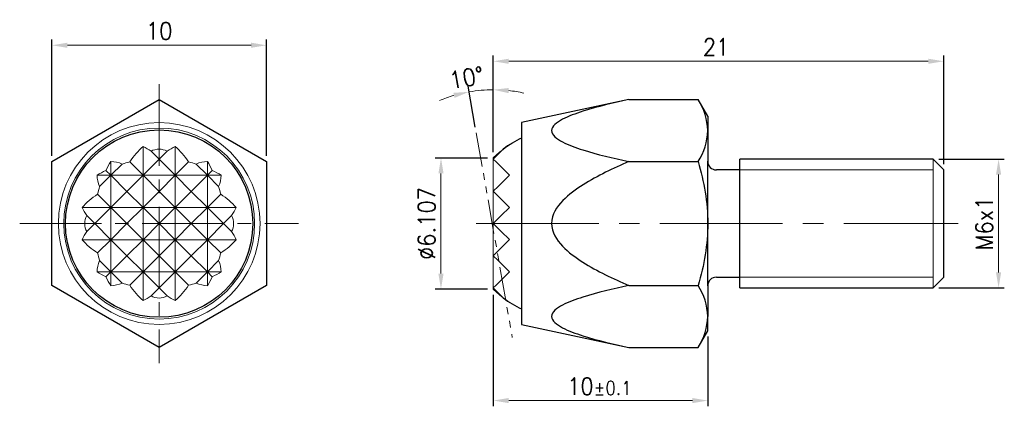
# Model space of a CAD drawing. Header units: millimetres. Extents: x -6.5 to 39.4, y -8.5 to 9.5.
import ezdxf

# ---------------------------------------------------------------- set-up
doc = ezdxf.new("R2010")
doc.units = ezdxf.units.MM
doc.linetypes.add('CENTER2', pattern=[28.575, 19.05, -3.175, 3.175, -3.175])
doc.linetypes.add('PHANTOM2', pattern=[31.75, 15.875, -3.175, 3.175, -3.175, 3.175, -3.175])
for name, color, linetype, lineweight in [('01', 4, 'Continuous', 20), ('CL', 1, 'CENTER2', 15), ('DIM', 6, 'Continuous', 13), ('H', 2, 'Continuous', 9), ('L', 30, 'PHANTOM2', 5), ('W', 7, 'Continuous', 30)]:
    doc.layers.add(name, color=color, linetype=linetype, lineweight=lineweight)
doc.layers.add('G', color=3, linetype='Continuous')
doc.styles.add('TXT-1', font='txt.shx', dxfattribs={"width": 0.9, "bigfont": 'chineset.shx'})
doc.dimstyles.new('ISO-25', dxfattribs={"dimscale": 0.7, "dimtxt": 2, "dimasz": 1.8, "dimexe": 0.66666, "dimexo": 0.66666, "dimgap": 0.66666, "dimtad": 1, "dimdsep": 46, "dimtxsty": 'TXT-1', "dimcen": 2.5, "dimclrd": 256, "dimclre": 256, "dimclrt": 3, "dimadec": 0, "dimazin": 0, "dimtfac": 0.8, "dimtmove": 0, "dimatfit": 3, "dimfxl": 0, "dimlwd": -1, "dimarcsym": 0})

# ---------------------------------------------------------------- blocks, each defined once
blk = doc.blocks.new('*D11')
at = {"layer": 'Defpoints', "color": 0}
for p in [(-4.997, 8.309), (-4.997, 2.89), (5.003, 2.89)]:
    blk.add_point(p, dxfattribs=at)
at = {"layer": 'DIM', "lineweight": -2}
for p, q in [((-4.997, 3.156), (-4.997, 8.575)), ((5.003, 3.156), (5.003, 8.575))]:
    blk.add_line(p, q, dxfattribs=at)
at = {"layer": 'DIM'}
blk.add_line((4.283, 8.309), (-4.277, 8.309), dxfattribs=at)
for points in [[(-4.277, 8.429), (-4.277, 8.189), (-4.997, 8.309)], [(4.283, 8.429), (4.283, 8.189), (5.003, 8.309)]]:
    blk.add_solid(points, dxfattribs=at)
at = {"layer": 'DIM', "color": 3, "insert": (0.003, 8.975), "char_height": 0.8, "attachment_point": 5, "style": 'TXT-1'}
blk.add_mtext('10', dxfattribs=at)
blk = doc.blocks.new('*D12')
at = {"layer": 'Defpoints', "color": 0}
for p in [(36.077, 3.003), (39.133, 3.003), (36.077, -2.997)]:
    blk.add_point(p, dxfattribs=at)
at = {"layer": 'DIM', "lineweight": -2}
for p, q in [((36.343, 3.003), (39.4, 3.003)), ((36.343, -2.997), (39.4, -2.997))]:
    blk.add_line(p, q, dxfattribs=at)
at = {"layer": 'DIM'}
blk.add_line((39.133, -2.277), (39.133, 2.283), dxfattribs=at)
for points in [[(39.013, 2.283), (39.253, 2.283), (39.133, 3.003)], [(39.013, -2.277), (39.253, -2.277), (39.133, -2.997)]]:
    blk.add_solid(points, dxfattribs=at)
at = {"layer": 'DIM', "color": 3, "insert": (38.467, 0.003), "char_height": 0.8, "attachment_point": 5, "rotation": 90, "style": 'TXT-1'}
blk.add_mtext('M6x1', dxfattribs=at)
blk = doc.blocks.new('*D13')
at = {"layer": 'Defpoints', "color": 0}
for p in [(13.139, 3.056), (15.577, 3.056), (15.577, -3.05)]:
    blk.add_point(p, dxfattribs=at)
at = {"layer": 'DIM', "lineweight": -2}
for p, q in [((15.31, 3.056), (12.872, 3.056)), ((15.31, -3.05), (12.872, -3.05))]:
    blk.add_line(p, q, dxfattribs=at)
at = {"layer": 'DIM'}
blk.add_line((13.139, -2.33), (13.139, 2.336), dxfattribs=at)
for points in [[(13.019, 2.336), (13.259, 2.336), (13.139, 3.056)], [(13.019, -2.33), (13.259, -2.33), (13.139, -3.05)]]:
    blk.add_solid(points, dxfattribs=at)
at = {"layer": 'DIM', "color": 3, "insert": (12.472, 0.003), "char_height": 0.8, "attachment_point": 5, "rotation": 90, "style": 'TXT-1'}
blk.add_mtext('%%C6.107', dxfattribs=at)
blk = doc.blocks.new('*D14')
at = {"layer": 'Defpoints', "color": 0}
for p in [(36.577, 7.563), (15.577, 3.056), (36.577, 2.503)]:
    blk.add_point(p, dxfattribs=at)
at = {"layer": 'DIM', "lineweight": -2}
for p, q in [((15.577, 3.323), (15.577, 7.829)), ((36.577, 2.77), (36.577, 7.829))]:
    blk.add_line(p, q, dxfattribs=at)
at = {"layer": 'DIM'}
blk.add_line((16.297, 7.563), (35.857, 7.563), dxfattribs=at)
for points in [[(16.297, 7.683), (16.297, 7.443), (15.577, 7.563)], [(35.857, 7.683), (35.857, 7.443), (36.577, 7.563)]]:
    blk.add_solid(points, dxfattribs=at)
at = {"layer": 'DIM', "color": 3, "insert": (25.962, 8.229), "char_height": 0.8, "attachment_point": 5, "style": 'TXT-1'}
blk.add_mtext('21', dxfattribs=at)
blk = doc.blocks.new('*D15')
at = {"layer": 'Defpoints', "color": 0}
for p in [(15.577, -3.05), (25.577, -4.997), (15.577, -8.247)]:
    blk.add_point(p, dxfattribs=at)
at = {"layer": 'DIM', "lineweight": -2}
for p, q in [((15.577, -3.317), (15.577, -8.514)), ((25.577, -5.264), (25.577, -8.514))]:
    blk.add_line(p, q, dxfattribs=at)
at = {"layer": 'DIM'}
blk.add_line((24.857, -8.247), (16.297, -8.247), dxfattribs=at)
for points in [[(16.297, -8.127), (16.297, -8.367), (15.577, -8.247)], [(24.857, -8.127), (24.857, -8.367), (25.577, -8.247)]]:
    blk.add_solid(points, dxfattribs=at)
at = {"layer": 'DIM', "color": 3, "insert": (20.527, -7.581), "char_height": 0.8, "attachment_point": 5, "style": 'TXT-1'}
blk.add_mtext('10{\\H0.640000;±0.1}', dxfattribs=at)
blk = doc.blocks.new('*D16')
at = {"layer": 'Defpoints', "color": 0}
for p in [(15.198, 6.227), (14.783, 4.227), (15.577, 3.056), (15.577, -3.05), (16.464, -5.305)]:
    blk.add_point(p, dxfattribs=at)
at = {"layer": 'DIM', "lineweight": -2}
for p, q in [((15.577, 3.323), (15.577, 6.504)), ((14.737, 4.49), (14.4, 6.401))]:
    blk.add_line(p, q, dxfattribs=at)
at = {"layer": 'DIM'}
for start, end in [(106.3381, 112.6762), (90, 100), (77.3238, 83.6619)]:
    blk.add_arc((15.577, -0.274), 6.512, start, end, dxfattribs=at)
for points in [[(13.717, 6.092), (13.772, 5.858), (14.446, 6.139)], [(16.289, 6.078), (16.302, 6.318), (15.577, 6.238)]]:
    blk.add_solid(points, dxfattribs=at)
at = {"layer": 'DIM', "color": 3, "insert": (14.33, 6.795), "char_height": 0.8, "attachment_point": 5, "rotation": 10, "style": 'TXT-1'}
blk.add_mtext('10°', dxfattribs=at)

msp = doc.modelspace()

# ---------------------------------------------------------------- linework, layer by layer
at = {"layer": '01', "ltscale": 25.4}
msp.add_line((36.0767, 3.0029), (36.0767, -2.9971), dxfattribs=at)
at = {"layer": '01'}
for p, q in [((36.0767, 2.5029), (27.0767, 2.5029)), ((36.0767, -2.4971), (27.0767, -2.4971))]:
    msp.add_line(p, q, dxfattribs=at)
for radius in [4.7, 4.45]:
    msp.add_circle((0.0034, 0.0029), radius, dxfattribs=at)
at = {"layer": 'CL', "ltscale": 0.2}
for p, q in [((0, 6.5), (0, -6.5)), ((-6.5, 0), (6.5, 0))]:
    msp.add_line(p, q, dxfattribs=at)
at = {"layer": 'CL', "ltscale": 0.3}
msp.add_line((14.7754, 0.0029), (37.2433, 0.0029), dxfattribs=at)
at = {"layer": 'G'}
msp.add_circle((0, 0), 4.3655, dxfattribs=at)
at = {"layer": 'H', "linetype": 'Continuous'}
for p, q in [((-0.75, 2.25), (-0.75, 3.5889)), ((0, 3), (-0.372, 3.372)), ((0.372, 3.372), (0, 3)), ((0.75, 2.25), (0.75, 3.5889)), ((-2.25, 2.25), (-2.25, 2.8949)), ((-2.25, 2.25), (-1.7246, 2.7754)), ((-1.3705, 2.8705), (-0.75, 2.25)), ((-0.75, 2.25), (0, 3)), ((0, 3), (0.75, 2.25)), ((0.75, 2.25), (1.3705, 2.8705)), ((1.7246, 2.7754), (2.25, 2.25)), ((2.25, 2.25), (2.25, 2.8949)), ((-2.48, 2.48), (-2.25, 2.25)), ((2.25, 2.25), (2.48, 2.48)), ((-2.8949, 2.25), (-2.25, 2.25)), ((-2.25, 2.25), (-2.7754, 1.7246)), ((-2.25, 0.75), (-2.25, 2.25)), ((-1.5, 1.5), (-2.25, 2.25)), ((-2.25, 2.25), (-0.75, 2.25)), ((-0.75, 2.25), (-1.5, 1.5)), ((-0.75, 0.75), (-0.75, 2.25)), ((0, 1.5), (-0.75, 2.25)), ((-0.75, 2.25), (0.75, 2.25)), ((0.75, 2.25), (0, 1.5)), ((0.75, 0.75), (0.75, 2.25)), ((1.5, 1.5), (0.75, 2.25)), ((0.75, 2.25), (2.25, 2.25)), ((2.25, 2.25), (1.5, 1.5)), ((2.25, 0.75), (2.25, 2.25)), ((2.7754, 1.7246), (2.25, 2.25)), ((2.25, 2.25), (2.8949, 2.25)), ((-2.25, 0.75), (-1.5, 1.5)), ((-1.5, 1.5), (-0.75, 0.75)), ((-0.75, 0.75), (0, 1.5)), ((0, 1.5), (0.75, 0.75)), ((0.75, 0.75), (1.5, 1.5)), ((1.5, 1.5), (2.25, 0.75)), ((-2.8705, 1.3705), (-2.25, 0.75)), ((2.25, 0.75), (2.8705, 1.3705)), ((-3.5889, 0.75), (-2.25, 0.75)), ((-2.25, 0.75), (-3, 0)), ((-2.25, -0.75), (-2.25, 0.75)), ((-2.25, 0.75), (-0.75, 0.75)), ((-1.5, 0), (-2.25, 0.75)), ((-0.75, 0.75), (-1.5, 0)), ((-0.75, -0.75), (-0.75, 0.75)), ((-0.75, 0.75), (0.75, 0.75)), ((0, 0), (-0.75, 0.75)), ((0.75, 0.75), (0, 0)), ((0.75, -0.75), (0.75, 0.75)), ((0.75, 0.75), (2.25, 0.75)), ((1.5, 0), (0.75, 0.75)), ((2.25, 0.75), (1.5, 0)), ((2.25, -0.75), (2.25, 0.75)), ((3, 0), (2.25, 0.75)), ((2.25, 0.75), (3.5889, 0.75)), ((-3, 0), (-3.372, 0.372)), ((3.372, 0.372), (3, 0)), ((-3.372, -0.372), (-3, 0)), ((-3, 0), (-2.25, -0.75)), ((-2.25, -0.75), (-1.5, 0)), ((-1.5, 0), (-0.75, -0.75)), ((-0.75, -0.75), (0, 0)), ((0, 0), (0.75, -0.75)), ((0.75, -0.75), (1.5, 0)), ((1.5, 0), (2.25, -0.75)), ((2.25, -0.75), (3, 0)), ((3, 0), (3.372, -0.372)), ((-3.5889, -0.75), (-2.25, -0.75)), ((-2.25, -0.75), (-2.8705, -1.3705)), ((-2.25, -0.75), (-0.75, -0.75)), ((-1.5, -1.5), (-2.25, -0.75)), ((-2.25, -2.25), (-2.25, -0.75)), ((-0.75, -0.75), (-1.5, -1.5)), ((-0.75, -0.75), (0.75, -0.75)), ((0, -1.5), (-0.75, -0.75)), ((-0.75, -2.25), (-0.75, -0.75)), ((0.75, -0.75), (0, -1.5)), ((0.75, -0.75), (2.25, -0.75)), ((1.5, -1.5), (0.75, -0.75)), ((0.75, -2.25), (0.75, -0.75)), ((2.25, -0.75), (1.5, -1.5)), ((2.8705, -1.3705), (2.25, -0.75)), ((2.25, -0.75), (3.5889, -0.75)), ((2.25, -2.25), (2.25, -0.75)), ((-2.7754, -1.7246), (-2.25, -2.25)), ((-2.25, -2.25), (-1.5, -1.5)), ((-1.5, -1.5), (-0.75, -2.25)), ((-0.75, -2.25), (0, -1.5)), ((0, -1.5), (0.75, -2.25)), ((0.75, -2.25), (1.5, -1.5)), ((1.5, -1.5), (2.25, -2.25)), ((2.25, -2.25), (2.7754, -1.7246)), ((-2.8949, -2.25), (-2.25, -2.25)), ((-2.25, -2.25), (-2.48, -2.48)), ((-2.25, -2.8949), (-2.25, -2.25)), ((-2.25, -2.25), (-0.75, -2.25)), ((-1.7246, -2.7754), (-2.25, -2.25)), ((-0.75, -2.25), (-1.3705, -2.8705)), ((-0.75, -3.5889), (-0.75, -2.25)), ((-0.75, -2.25), (0.75, -2.25)), ((0, -3), (-0.75, -2.25)), ((0.75, -2.25), (0, -3)), ((0.75, -3.5889), (0.75, -2.25)), ((0.75, -2.25), (2.25, -2.25)), ((1.3705, -2.8705), (0.75, -2.25)), ((2.25, -2.25), (1.7246, -2.7754)), ((2.25, -2.8949), (2.25, -2.25)), ((2.48, -2.48), (2.25, -2.25)), ((2.25, -2.25), (2.8949, -2.25)), ((-0.372, -3.372), (0, -3)), ((0, -3), (0.372, -3.372))]:
    msp.add_line(p, q, dxfattribs=at)
at = {"layer": 'H'}
msp.add_lwpolyline([(16.8959, 3.9797, 0.093016), (15.5767, 3.0563), (15.5767, -3.0505, 0.093016), (16.8959, -3.9739)], format="xyb", dxfattribs=at)
at = {"layer": 'H', "linetype": 'Continuous'}
for centre, major_axis, start_param, end_param in [((0.8098, 0), (0, 4.2126), 0.551096, 0.8211291), ((-1.5598, 0), (0, 3.7672), 5.8210409, 5.9743178), ((0, 3.0597), (0.5775, 0), 0.8707313, 2.2708613), ((1.5597, 0), (0, 3.7672), 0.3088675, 0.4621444), ((-0.8098, 0), (0, 4.2126), 5.4620562, 5.7320893), ((0.0597, 0), (0, 4.3647), 0.8456297, 0.9664942), ((-2.3098, 0), (0, 2.8962), 5.9934103, 6.2540048), ((0, -0.0597), (-4.3647, 0), 5.0317805, 5.1185924), ((0, -0.0597), (4.3647, 0), 1.1645929, 1.2514048), ((2.3097, 0), (0, 2.8962), 0.0291805, 0.289775), ((-0.0597, 0), (0, 4.3647), 5.3166911, 5.4375556), ((0, -0.0597), (-4.3647, 0), 5.3166911, 5.4375556), ((0, -0.0597), (4.3647, 0), 0.8456297, 0.9664942), ((0, 2.3097), (-2.8962, 0), 0.0291805, 0.289775), ((0, 2.3097), (2.8962, 0), 5.9934103, 6.2540048), ((0.0597, 0), (0, 4.3647), 1.1645929, 1.2514048), ((-0.0597, 0), (0, 4.3647), 5.0317805, 5.1185924), ((0, -0.8098), (-4.2126, 0), 5.4620562, 5.7320893), ((0, -0.8098), (4.2126, 0), 0.551096, 0.8211291), ((0, 1.5597), (-3.7672, 0), 0.3088675, 0.4621444), ((0, 1.5597), (3.7672, 0), 5.8210409, 5.9743178), ((-3.0598, 0), (0, 0.5775), 0.8707313, 2.2708613), ((3.0597, 0), (0, -0.5775), 0.8707313, 2.2708613), ((0, -1.5598), (-3.7672, 0), 5.8210409, 5.9743178), ((0, -1.5598), (3.7672, 0), 0.3088675, 0.4621444), ((0, 0.8098), (-4.2126, 0), 0.551096, 0.8211291), ((0, 0.8098), (4.2126, 0), 5.4620562, 5.7320893), ((0.0597, 0), (0, -4.3647), 5.0317805, 5.1185924), ((-0.0597, 0), (0, -4.3647), 1.1645929, 1.2514048), ((0, -2.3098), (-2.8962, 0), 5.9934103, 6.2540048), ((0, -2.3098), (2.8962, 0), 0.0291805, 0.289775), ((0, 0.0597), (-4.3647, 0), 0.8456297, 0.9664942), ((0, 0.0597), (4.3647, 0), 5.3166911, 5.4375556), ((0.0597, 0), (0, -4.3647), 5.3166911, 5.4375556), ((-0.0597, 0), (0, -4.3647), 0.8456297, 0.9664942), ((-2.3098, 0), (0, -2.8962), 0.0291805, 0.289775), ((0, 0.0597), (-4.3647, 0), 1.1645929, 1.2514048), ((0.8098, 0), (0, -4.2126), 5.4620562, 5.7320893), ((-0.8098, 0), (0, -4.2126), 0.551096, 0.8211291), ((0, 0.0597), (4.3647, 0), 5.0317805, 5.1185924), ((2.3097, 0), (0, -2.8962), 5.9934103, 6.2540048), ((-1.5598, 0), (0, -3.7672), 0.3088675, 0.4621444), ((0, -3.0598), (-0.5775, 0), 0.8707313, 2.2708613), ((1.5597, 0), (0, -3.7672), 5.8210409, 5.9743178)]:
    msp.add_ellipse(centre, major_axis=major_axis, ratio=0.7071068, start_param=start_param, end_param=end_param, dxfattribs=at)
at = {"layer": 'L', "ltscale": 0.1}
msp.add_line((14.7829, 4.2273), (16.4637, -5.3052), dxfattribs=at)
at = {"layer": 'W'}
for p, q in [((-4.9966, 2.8897), (0.0034, 5.7764)), ((0.0034, 5.7764), (5.0034, 2.8897)), ((-4.9966, -2.8838), (-4.9966, 2.8897)), ((5.0034, 2.8897), (5.0034, -2.8838)), ((21.8959, 2.8897), (25.1293, 2.8897)), ((25.5767, -2.8971), (25.5767, 2.9029)), ((0.0034, -5.7706), (-4.9966, -2.8838)), ((5.0034, -2.8838), (0.0034, -5.7706)), ((21.8959, -2.8838), (25.1293, -2.8838))]:
    msp.add_line(p, q, dxfattribs=at)
at = {"layer": 'W', "ltscale": 25.4}
for p, q in [((21.8959, 5.7764), (16.8959, 4.7029)), ((21.8959, 5.7764), (25.1301, 5.7764)), ((25.5767, 5.0029), (25.1301, 5.7764)), ((16.8959, 4.7029), (16.8959, -4.6971)), ((25.5767, 5.0029), (25.5767, 4.3331)), ((25.5767, 4.3331), (25.5767, 2.9029)), ((27.0767, -2.9971), (27.0767, 3.0029)), ((27.0767, 2.5029), (25.9767, 2.5029)), ((25.9767, -2.4971), (27.0767, -2.4971)), ((25.5767, -2.8971), (25.5767, -4.3272)), ((25.5767, -4.9971), (25.5767, -4.3272)), ((16.8959, -4.6971), (21.8959, -5.7706)), ((25.1301, -5.7706), (25.5767, -4.9971)), ((21.8959, -5.7706), (25.1301, -5.7706))]:
    msp.add_line(p, q, dxfattribs=at)
at = {"layer": 'W', "linetype": 'Continuous', "ltscale": 25.4}
for p, q in [((27.0767, -2.9971), (27.0767, 3.0029)), ((36.0767, 3.0029), (27.0767, 3.0029)), ((36.5767, 2.5029), (36.0767, 3.0029)), ((36.5767, -2.4971), (36.5767, 2.5029)), ((36.0767, -2.9971), (36.5767, -2.4971)), ((27.0767, -2.9971), (36.0767, -2.9971))]:
    msp.add_line(p, q, dxfattribs=at)
at = {"layer": 'W', "ltscale": 25.4}
msp.add_lwpolyline([(16.8959, 3.9797, 0.0569469), (16.0452, 3.471), (15.9492, 3.375), (15.5772, 3.0029), (15.7067, 2.8734), (15.8017, 2.7783), (16.0972, 2.4829), (16.3272, 2.2529), (15.8017, 1.7275), (15.5772, 1.5029), (15.7067, 1.3734), (16.3272, 0.7529), (15.9492, 0.375), (15.5772, 0.0029), (15.9492, -0.3691), (16.3272, -0.7471), (15.7067, -1.3675), (15.5772, -1.4971), (15.8017, -1.7217), (16.3272, -2.2471), (16.0972, -2.477), (15.8017, -2.7725), (15.7067, -2.8675), (15.5772, -2.9971), (15.9492, -3.3691), (16.0452, -3.4651, 0.0569469), (16.8959, -3.9739, 0.0569469)], format="xyb", dxfattribs=at)
at = {"layer": 'W'}
for centre, radius, start, end in [((22.6803, 4.2277), 2.8983, 2.08337, 32.30087), ((22.756, 4.415), 2.8219, 327.27999, 358.33576), ((22.6803, -4.4326), 2.8983, 2.08337, 32.30087), ((22.756, -4.2452), 2.8219, 327.27999, 358.33576)]:
    msp.add_arc(centre, radius, start, end, dxfattribs=at)
at = {"layer": 'W', "ltscale": 25.4}
for centre, start, end in [((25.9767, 2.9029), 180, 270), ((25.9767, -2.8971), 90, 180)]:
    msp.add_arc(centre, 0.4, start, end, dxfattribs=at)
at = {"layer": 'W'}
for points, knots in [([(21.8959, 5.7764), (21.1592, 5.6183), (20.4346, 5.448), (19.4165, 5.1253), (19.0873, 5.0062), (18.5349, 4.7203), (18.2947, 4.5359), (18.2917, 4.1342), (18.5286, 3.9492), (19.0918, 3.6575), (19.4163, 3.5409), (20.428, 3.22), (21.1584, 3.048), (21.8959, 2.8897)], [0, 0, 0, 0, 0.25, 0.25, 0.375, 0.375, 0.5, 0.5, 0.625, 0.625, 0.75, 0.75, 1, 1, 1, 1]), ([(21.8959, 2.8897), (21.1637, 2.5753), (20.4432, 2.2369), (19.4281, 1.5955), (19.098, 1.3583), (18.538, 0.7824), (18.2963, 0.4187), (18.2902, -0.3967), (18.5281, -0.7632), (19.0838, -1.341), (19.4132, -1.5793), (20.4294, -2.2243), (21.1597, -2.5677), (21.8959, -2.8838)], [0, 0, 0, 0, 0.25, 0.25, 0.375, 0.375, 0.5, 0.5, 0.625, 0.625, 0.75, 0.75, 1, 1, 1, 1]), ([(25.1301, 2.8897), (25.2648, 2.4229), (25.377, 1.95), (25.5336, 0.9858), (25.5767, 0.491), (25.5767, 0.0029)], [0, 0, 0, 0, 0.5, 0.5, 1, 1, 1, 1]), ([(25.5767, 0.0029), (25.5767, -0.4849), (25.5347, -0.9695), (25.3793, -1.9335), (25.2656, -2.4143), (25.1301, -2.8838)], [0, 0, 0, 0, 0.5, 0.5, 1, 1, 1, 1]), ([(21.8959, -2.8838), (21.1592, -3.042), (20.4346, -3.2122), (19.4165, -3.5349), (19.0873, -3.6541), (18.5349, -3.94), (18.2947, -4.1243), (18.2917, -4.5261), (18.5286, -4.7111), (19.0918, -5.0027), (19.4163, -5.1193), (20.428, -5.4403), (21.1584, -5.6122), (21.8959, -5.7706)], [0, 0, 0, 0, 0.25, 0.25, 0.375, 0.375, 0.5, 0.5, 0.625, 0.625, 0.75, 0.75, 1, 1, 1, 1])]:
    msp.add_open_spline(points, degree=3, knots=knots, dxfattribs=at)

# ---------------------------------------------------------------- dimensions: what is measured, and where the dimension line sits
at = {"layer": 'DIM'}
dim = msp.add_linear_dim(base=(-4.9966, 8.3088), p1=(5.0034, 2.8897), p2=(-4.9966, 2.8897), dimstyle='ISO-25', override={"dimscale": 0.4}, dxfattribs=at)
dim.commit()
dim.dimension.update_dxf_attribs({"geometry": '*D11', "text_midpoint": (0.0034, 8.3088), "dimtype": 160})
for base, p1, p2, override, picture, middle in [((36.5767, 7.5626), (15.5767, 3.0563), (36.5767, 2.5029), {"dimscale": 0.4}, '*D14', (25.9616, 7.5626)), ((15.5767, -8.2472), (25.5767, -4.9971), (15.5767, -3.0505), {"dimscale": 0.4, "dimtol": 1, "dimtp": 0.1, "dimtm": 0.1}, '*D15', (20.5265, -8.2472))]:
    dim = msp.add_linear_dim(base=base, p1=p1, p2=p2, angle=180, dimstyle='ISO-25', override=override, dxfattribs=at)
    dim.commit()
    dim.dimension.update_dxf_attribs({"geometry": picture, "text_midpoint": middle, "dimtype": 160})
dim = msp.add_angular_dim_2l(base=(15.198, 6.2268), line1=((14.7829, 4.2273), (16.4637, -5.3052)), line2=((15.5767, 3.0563), (15.5767, -3.0505)), dimstyle='ISO-25', override={"dimscale": 0.4}, dxfattribs=at)
dim.commit()
dim.dimension.update_dxf_attribs({"geometry": '*D16', "text_midpoint": (14.4458, 6.1388), "dimtype": 162})
dim = msp.add_linear_dim(base=(13.1386, 3.0563), p1=(15.5772, -3.0505), p2=(15.5772, 3.0563), angle=90, text='%%C<>', dimstyle='ISO-25', override={"dimscale": 0.4, "dimdec": 3}, dxfattribs=at)
dim.commit()
dim.dimension.update_dxf_attribs({"geometry": '*D13', "text_midpoint": (13.1386, 0.0029), "dimtype": 160})
dim = msp.add_linear_dim(base=(39.1333, 3.0029), p1=(36.0767, -2.9971), p2=(36.0767, 3.0029), angle=270, text='M<>x1', dimstyle='ISO-25', override={"dimscale": 0.4}, dxfattribs=at)
dim.commit()
dim.dimension.update_dxf_attribs({"geometry": '*D12', "text_midpoint": (38.4667, 0.0029)})

doc.saveas('drawing.dxf')
